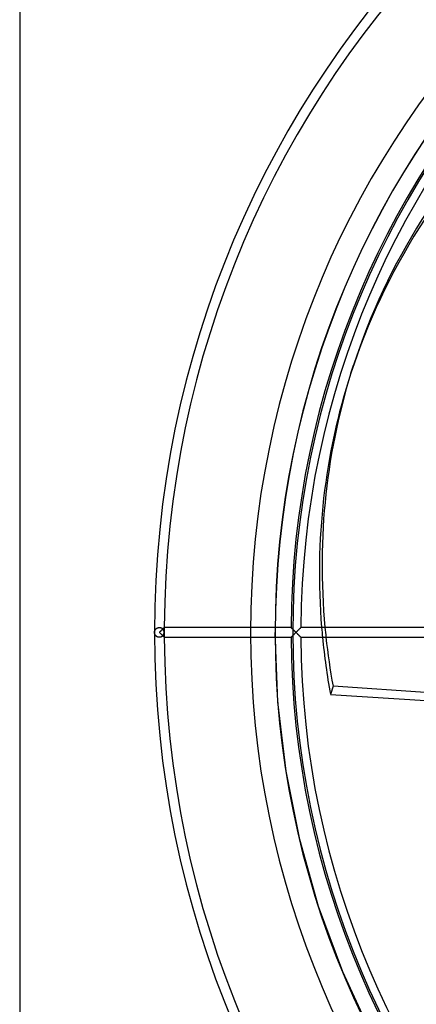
# Model space of a CAD drawing. Header units: millimetres. Extents: x -232 to 232, y -232 to 232.
# Tile 2 of 11: x -232 to -152, y -76 to 125. Entities that reach past the tile are written whole.
import ezdxf

# ---------------------------------------------------------------- set-up
doc = ezdxf.new("R2010")
doc.units = ezdxf.units.MM
doc.layers.add('HIDDEN', color=7, linetype='Continuous')
doc.layers.add('THICK', color=7, linetype='Continuous')

msp = doc.modelspace()

# ---------------------------------------------------------------- linework, layer by layer
at = {"layer": 'HIDDEN'}
for p, q in [((-205.05, 0.06), (-205.04, 0.11)), ((-205.05, 0.05), (-205.04, 0.1)), ((-205.05, 0), (-205.05, 0.06)), ((-205.05, 0), (-205.05, 0.05)), ((-205.04, 0.17), (-205.02, 0.22)), ((-205.04, 0.16), (-205.03, 0.21)), ((-205.04, 0.11), (-205.04, 0.17)), ((-205.04, 0.1), (-205.04, 0.16)), ((-205.03, 0.21), (-205.02, 0.26)), ((-205.02, 0.26), (-205, 0.31)), ((-205.02, 0.22), (-205.01, 0.28)), ((-205.01, 0.28), (-204.99, 0.33)), ((-205, 0.31), (-204.98, 0.36)), ((-204.99, 0.33), (-204.97, 0.38)), ((-204.98, 0.36), (-204.96, 0.41)), ((-204.97, 0.38), (-204.95, 0.43)), ((-204.96, 0.41), (-204.94, 0.46)), ((-204.95, 0.43), (-204.93, 0.48)), ((-204.94, 0.46), (-204.91, 0.51)), ((-204.93, 0.48), (-204.9, 0.53)), ((-204.91, 0.51), (-204.88, 0.56)), ((-204.9, 0.53), (-204.87, 0.58)), ((-204.88, 0.56), (-204.85, 0.6)), ((-204.87, 0.58), (-204.83, 0.62)), ((-204.85, 0.6), (-204.81, 0.65)), ((-204.83, 0.62), (-204.8, 0.67)), ((-204.81, 0.65), (-204.77, 0.69)), ((-204.8, 0.67), (-204.76, 0.71)), ((-204.77, 0.69), (-204.73, 0.73)), ((-204.76, 0.71), (-204.71, 0.75)), ((-204.73, 0.73), (-204.68, 0.78)), ((-204.71, 0.75), (-204.67, 0.79)), ((-204.68, 0.78), (-204.63, 0.81)), ((-204.67, 0.79), (-204.62, 0.82)), ((-204.63, 0.81), (-204.58, 0.85)), ((-204.62, 0.82), (-204.57, 0.86)), ((-204.58, 0.85), (-204.52, 0.88)), ((-204.57, 0.86), (-204.51, 0.89)), ((-204.52, 0.88), (-204.46, 0.91)), ((-204.51, 0.89), (-204.45, 0.92)), ((-204.46, 0.91), (-204.4, 0.94)), ((-204.45, 0.92), (-204.39, 0.94)), ((-204.4, 0.94), (-204.33, 0.96)), ((-204.39, 0.94), (-204.33, 0.96)), ((-204.33, 0.96), (-204.26, 0.98)), ((-204.33, 0.96), (-204.26, 0.98)), ((-204.26, 0.98), (-204.19, 0.99)), ((-204.26, 0.98), (-204.19, 0.99)), ((-204.19, 0.99), (-204.12, 1)), ((-204.19, 0.99), (-204.12, 1)), ((-204.12, 1), (-204.05, 1)), ((-204.12, 1), (-204.05, 1)), ((-204.05, 1), (-203.97, 1)), ((-204.05, 1), (-204, 1)), ((-204, 1), (-203.96, 1)), ((-203.97, 1), (-203.9, 0.99)), ((-203.96, 1), (-203.91, 0.99)), ((-203.91, 0.99), (-203.86, 0.98)), ((-203.9, 0.99), (-203.83, 0.97)), ((-203.86, 0.98), (-203.82, 0.97)), ((-203.83, 0.97), (-203.75, 0.96)), ((-203.82, 0.97), (-203.77, 0.96)), ((-203.77, 0.96), (-203.73, 0.95)), ((-203.75, 0.96), (-203.69, 0.93)), ((-203.73, 0.95), (-203.69, 0.93)), ((-203.69, 0.93), (-203.62, 0.9)), ((-203.69, 0.93), (-203.65, 0.92)), ((-203.65, 0.92), (-203.61, 0.9)), ((-203.62, 0.9), (-203.56, 0.87)), ((-203.61, 0.9), (-203.57, 0.88)), ((-203.57, 0.88), (-203.53, 0.86)), ((-203.56, 0.87), (-203.5, 0.84)), ((-203.53, 0.86), (-203.5, 0.83)), ((-203.5, 0.84), (-203.45, 0.8)), ((-203.5, 0.83), (-203.46, 0.81)), ((-203.46, 0.81), (-203.43, 0.79)), ((-203.45, 0.8), (-203.4, 0.76)), ((-203.43, 0.79), (-203.4, 0.76)), ((-203.4, 0.76), (-203.35, 0.72)), ((-203.4, 0.76), (-203.37, 0.73)), ((-203.37, 0.73), (-203.34, 0.71)), ((-203.35, 0.72), (-203.31, 0.67)), ((-203.34, 0.71), (-203.31, 0.74)), ((-203.31, 0.74), (-203.29, 0.76)), ((-203.31, 0.67), (-203.27, 0.62)), ((-203.29, 0.76), (-203.26, 0.79)), ((-203.27, 0.62), (-203.23, 0.58)), ((-203.26, 0.79), (-203.23, 0.81)), ((-203.23, 0.81), (-203.21, 0.84)), ((-203.23, 0.58), (-203.2, 0.53)), ((-203.21, 0.84), (-203.19, 0.86)), ((-203.2, 0.53), (-203.17, 0.48)), ((-203.19, 0.86), (-203.17, 0.88)), ((-203.17, 0.88), (-203.15, 0.9)), ((-203.17, 0.48), (-203.15, 0.43)), ((-203.15, 0.9), (-203.13, 0.92)), ((-203.15, 0.43), (-203.12, 0.37)), ((-203.13, 0.92), (-203.11, 0.93)), ((-203.12, 0.37), (-203.1, 0.32)), ((-203.11, 0.93), (-203.1, 0.95)), ((-203.1, 0.95), (-203.09, 0.96)), ((-203.1, 0.32), (-203.09, 0.27)), ((-203.09, 0.96), (-203.07, 0.97)), ((-203.09, 0.27), (-203.07, 0.22)), ((-203.07, 0.97), (-203.06, 0.98)), ((-203.07, 0.22), (-203.06, 0.16)), ((-203.06, 0.99), (-203.05, 1)), ((-203.06, 0.98), (-203.06, 0.99)), ((-203.06, 0.16), (-203.06, 0.11)), ((-203.06, 0.11), (-203.05, 0.05)), ((-203.05, 1), (-203.05, 1)), ((-203.05, 1), (-203.05, 1)), ((-203.05, 0.05), (-203.05, 0)), ((-203.05, 0), (-203.05, -0.05)), ((-179.9, -14.16), (-180.46, 0)), ((-177.23, 1), (-177.23, 1)), ((-177.23, 1), (-177.22, 0.99)), ((-177.22, 0.99), (-177.21, 0.98)), ((-177.21, 0.98), (-177.19, 0.96)), ((-177.19, 0.96), (-177.17, 0.94)), ((-177.17, 0.94), (-177.14, 0.91)), ((-177.14, 0.91), (-177.12, 0.88)), ((-177.12, 0.88), (-177.08, 0.85)), ((-177.08, 0.85), (-177.05, 0.81)), ((-177.05, 0.81), (-177.01, 0.78)), ((-177.01, 0.78), (-176.97, 0.73)), ((-176.97, 0.73), (-176.93, 0.69)), ((-176.93, 0.69), (-176.88, 0.65)), ((-176.88, 0.65), (-176.84, 0.6)), ((-176.84, 0.6), (-176.79, 0.56)), ((-176.79, 0.56), (-176.74, 0.51)), ((-176.74, 0.51), (-176.7, 0.46)), ((-176.7, 0.46), (-176.65, 0.41)), ((-176.65, 0.41), (-176.6, 0.36)), ((-176.6, 0.36), (-176.55, 0.31)), ((-176.55, 0.31), (-176.5, 0.26)), ((-176.5, 0.26), (-176.44, 0.21)), ((-176.44, 0.21), (-176.39, 0.16)), ((-176.39, 0.16), (-176.34, 0.1)), ((-176.34, 0.1), (-176.29, 0.05)), ((-176.29, 0.05), (-176.24, 0)), ((-176.24, 0), (-176.29, -0.05)), ((-176.24, 0), (-176.18, 0.06)), ((-176.18, -0.06), (-176.24, 0)), ((-176.18, 0.06), (-176.13, 0.11)), ((-176.13, 0.11), (-176.07, 0.16)), ((-176.07, 0.16), (-176.02, 0.22)), ((-176.02, 0.22), (-175.96, 0.27)), ((-175.96, 0.27), (-175.91, 0.32)), ((-175.91, 0.32), (-175.86, 0.38)), ((-175.86, 0.38), (-175.81, 0.43)), ((-175.81, 0.43), (-175.76, 0.47)), ((-175.76, 0.47), (-175.71, 0.52)), ((-175.71, 0.52), (-175.67, 0.57)), ((-175.67, 0.57), (-175.62, 0.61)), ((-175.62, 0.61), (-175.58, 0.66)), ((-175.58, 0.66), (-175.53, 0.7)), ((-175.53, 0.7), (-175.49, 0.74)), ((-175.49, 0.74), (-175.45, 0.78)), ((-175.45, 0.78), (-175.42, 0.82)), ((-175.42, 0.82), (-175.38, 0.85)), ((-175.38, 0.85), (-175.35, 0.88)), ((-175.35, 0.88), (-175.32, 0.91)), ((-175.32, 0.91), (-175.29, 0.94)), ((-175.29, 0.94), (-175.27, 0.96)), ((-175.27, 0.96), (-175.26, 0.98)), ((-175.26, 0.98), (-175.24, 0.99)), ((-175.24, 0.99), (-175.24, 1)), ((-175.24, 1), (-175.23, 1)), ((-205.05, -0.06), (-205.05, 0)), ((-205.05, -0.05), (-205.05, 0)), ((-205.04, -0.1), (-205.05, -0.05)), ((-205.04, -0.11), (-205.05, -0.06)), ((-205.04, -0.16), (-205.04, -0.1)), ((-205.04, -0.17), (-205.04, -0.11)), ((-205.03, -0.21), (-205.04, -0.16)), ((-205.02, -0.22), (-205.04, -0.17)), ((-205.02, -0.26), (-205.03, -0.21)), ((-205.01, -0.28), (-205.02, -0.22)), ((-205, -0.31), (-205.02, -0.26)), ((-204.99, -0.33), (-205.01, -0.28)), ((-204.98, -0.36), (-205, -0.31)), ((-204.97, -0.38), (-204.99, -0.33)), ((-204.96, -0.41), (-204.98, -0.36)), ((-204.95, -0.43), (-204.97, -0.38)), ((-204.94, -0.46), (-204.96, -0.41)), ((-204.93, -0.48), (-204.95, -0.43)), ((-204.91, -0.51), (-204.94, -0.46)), ((-204.9, -0.53), (-204.93, -0.48)), ((-204.88, -0.56), (-204.91, -0.51)), ((-204.87, -0.58), (-204.9, -0.53)), ((-204.85, -0.6), (-204.88, -0.56)), ((-204.83, -0.62), (-204.87, -0.58)), ((-204.81, -0.65), (-204.85, -0.6)), ((-204.8, -0.67), (-204.83, -0.62)), ((-204.77, -0.69), (-204.81, -0.65)), ((-204.76, -0.71), (-204.8, -0.67)), ((-204.73, -0.73), (-204.77, -0.69)), ((-204.71, -0.75), (-204.76, -0.71)), ((-204.68, -0.78), (-204.73, -0.73)), ((-204.67, -0.79), (-204.71, -0.75)), ((-204.63, -0.81), (-204.68, -0.78)), ((-204.62, -0.82), (-204.67, -0.79)), ((-204.58, -0.85), (-204.63, -0.81)), ((-204.57, -0.86), (-204.62, -0.82)), ((-204.52, -0.88), (-204.58, -0.85)), ((-204.51, -0.89), (-204.57, -0.86)), ((-204.46, -0.91), (-204.52, -0.88)), ((-204.45, -0.92), (-204.51, -0.89)), ((-204.4, -0.94), (-204.46, -0.91)), ((-204.39, -0.94), (-204.45, -0.92)), ((-204.33, -0.96), (-204.4, -0.94)), ((-204.33, -0.96), (-204.39, -0.94)), ((-204.26, -0.98), (-204.33, -0.96)), ((-204.26, -0.98), (-204.33, -0.96)), ((-204.19, -0.99), (-204.26, -0.98)), ((-204.19, -0.99), (-204.26, -0.98)), ((-204.12, -1), (-204.19, -0.99)), ((-204.12, -1), (-204.19, -0.99)), ((-204.05, -1), (-204.12, -1)), ((-204.05, -1), (-204.12, -1)), ((-203.97, -1), (-204.05, -1)), ((-204, -1), (-204.05, -1)), ((-203.96, -1), (-204, -1)), ((-203.9, -0.99), (-203.97, -1)), ((-203.91, -0.99), (-203.96, -1)), ((-203.86, -0.98), (-203.91, -0.99)), ((-203.83, -0.97), (-203.9, -0.99)), ((-203.82, -0.97), (-203.86, -0.98)), ((-203.75, -0.96), (-203.83, -0.97)), ((-203.77, -0.96), (-203.82, -0.97)), ((-203.73, -0.95), (-203.77, -0.96)), ((-203.69, -0.93), (-203.75, -0.96)), ((-203.69, -0.93), (-203.73, -0.95)), ((-203.62, -0.9), (-203.69, -0.93)), ((-203.65, -0.92), (-203.69, -0.93)), ((-203.61, -0.9), (-203.65, -0.92)), ((-203.56, -0.87), (-203.62, -0.9)), ((-203.57, -0.88), (-203.61, -0.9)), ((-203.53, -0.86), (-203.57, -0.88)), ((-203.5, -0.84), (-203.56, -0.87)), ((-203.5, -0.83), (-203.53, -0.86)), ((-203.45, -0.8), (-203.5, -0.84)), ((-203.46, -0.81), (-203.5, -0.83)), ((-203.43, -0.79), (-203.46, -0.81)), ((-203.4, -0.76), (-203.45, -0.8)), ((-203.4, -0.76), (-203.43, -0.79)), ((-203.35, -0.72), (-203.4, -0.76)), ((-203.37, -0.73), (-203.4, -0.76)), ((-203.34, -0.71), (-203.37, -0.73)), ((-203.31, -0.67), (-203.35, -0.72)), ((-203.31, -0.74), (-203.34, -0.71)), ((-203.27, -0.62), (-203.31, -0.67)), ((-203.29, -0.76), (-203.31, -0.74)), ((-203.26, -0.79), (-203.29, -0.76)), ((-203.23, -0.58), (-203.27, -0.62)), ((-203.23, -0.81), (-203.26, -0.79)), ((-203.2, -0.53), (-203.23, -0.58)), ((-203.21, -0.84), (-203.23, -0.81)), ((-203.19, -0.86), (-203.21, -0.84)), ((-203.17, -0.48), (-203.2, -0.53)), ((-203.17, -0.88), (-203.19, -0.86)), ((-203.15, -0.43), (-203.17, -0.48)), ((-203.15, -0.9), (-203.17, -0.88)), ((-203.12, -0.37), (-203.15, -0.43)), ((-203.13, -0.92), (-203.15, -0.9)), ((-203.11, -0.93), (-203.13, -0.92)), ((-203.1, -0.32), (-203.12, -0.37)), ((-203.1, -0.95), (-203.11, -0.93)), ((-203.09, -0.27), (-203.1, -0.32)), ((-203.09, -0.96), (-203.1, -0.95)), ((-203.07, -0.22), (-203.09, -0.27)), ((-203.07, -0.97), (-203.09, -0.96)), ((-203.06, -0.16), (-203.07, -0.22)), ((-203.06, -0.98), (-203.07, -0.97)), ((-203.05, -0.05), (-203.06, -0.11)), ((-203.06, -0.11), (-203.06, -0.16)), ((-203.06, -0.99), (-203.06, -0.98)), ((-203.05, -1), (-203.06, -0.99)), ((-203.05, -1), (-203.05, -1)), ((-203.05, -1), (-203.05, -1)), ((-177.22, -0.99), (-177.23, -1)), ((-177.23, -1), (-177.23, -1)), ((-177.21, -0.98), (-177.22, -0.99)), ((-177.2, -0.96), (-177.21, -0.98)), ((-177.17, -0.94), (-177.2, -0.96)), ((-177.15, -0.92), (-177.17, -0.94)), ((-177.12, -0.89), (-177.15, -0.92)), ((-177.09, -0.86), (-177.12, -0.89)), ((-177.06, -0.83), (-177.09, -0.86)), ((-177.02, -0.79), (-177.06, -0.83)), ((-176.99, -0.75), (-177.02, -0.79)), ((-176.95, -0.71), (-176.99, -0.75)), ((-176.9, -0.67), (-176.95, -0.71)), ((-176.86, -0.63), (-176.9, -0.67)), ((-176.82, -0.58), (-176.86, -0.63)), ((-176.77, -0.54), (-176.82, -0.58)), ((-176.73, -0.49), (-176.77, -0.54)), ((-176.68, -0.44), (-176.73, -0.49)), ((-176.63, -0.4), (-176.68, -0.44)), ((-176.58, -0.35), (-176.63, -0.4)), ((-176.53, -0.3), (-176.58, -0.35)), ((-176.49, -0.25), (-176.53, -0.3)), ((-176.44, -0.2), (-176.49, -0.25)), ((-176.39, -0.15), (-176.44, -0.2)), ((-176.34, -0.1), (-176.39, -0.15)), ((-176.29, -0.05), (-176.34, -0.1)), ((-176.13, -0.11), (-176.18, -0.06)), ((-176.07, -0.16), (-176.13, -0.11)), ((-176.02, -0.22), (-176.07, -0.16)), ((-175.96, -0.27), (-176.02, -0.22)), ((-175.91, -0.32), (-175.96, -0.27)), ((-175.86, -0.38), (-175.91, -0.32)), ((-175.81, -0.43), (-175.86, -0.38)), ((-175.76, -0.47), (-175.81, -0.43)), ((-175.71, -0.52), (-175.76, -0.47)), ((-175.67, -0.57), (-175.71, -0.52)), ((-175.62, -0.61), (-175.67, -0.57)), ((-175.58, -0.66), (-175.62, -0.61)), ((-175.53, -0.7), (-175.58, -0.66)), ((-175.49, -0.74), (-175.53, -0.7)), ((-175.45, -0.78), (-175.49, -0.74)), ((-175.42, -0.82), (-175.45, -0.78)), ((-175.38, -0.85), (-175.42, -0.82)), ((-175.35, -0.88), (-175.38, -0.85)), ((-175.32, -0.91), (-175.35, -0.88)), ((-175.29, -0.94), (-175.32, -0.91)), ((-175.27, -0.96), (-175.29, -0.94)), ((-175.26, -0.98), (-175.27, -0.96)), ((-175.24, -0.99), (-175.26, -0.98)), ((-175.24, -1), (-175.24, -0.99)), ((-175.23, -1), (-175.24, -1)), ((-178.24, -28.23), (-179.9, -14.16)), ((-175.47, -42.13), (-178.24, -28.23)), ((-171.63, -55.76), (-175.47, -42.13)), ((-166.72, -69.06), (-171.63, -55.76)), ((-160.79, -81.93), (-166.72, -69.06))]:
    msp.add_line(p, q, dxfattribs=at)
for radius, start, end in [(185.5, 90, 180), (180.5, 90, 180), (180.46, 0, 180), (176.89, 0, 180), (203.05, 179.7178, 180), (185.5, 180, 0), (180.5, 180, 270), (176.89, 180, 0), (203.05, 180, 180.2822)]:
    msp.add_arc((0, 0), radius, start, end, dxfattribs=at)
for centre, major_axis, ratio, start_param, end_param in [((-0.27, -0.82), (164.8, -53.55), 0.866025, 2.70526, 3.141593), ((-204.05, 0), (-1, 0), 1, 2.357062, 3.926123), ((-0.27, -0.82), (164.8, -53.55), 0.866025, -2.794602, -2.781481), ((0.27, 0.82), (-164.8, 53.55), 0.866025, 0.357754, 0.370875)]:
    msp.add_ellipse(centre, major_axis=major_axis, ratio=ratio, start_param=start_param, end_param=end_param, dxfattribs=at)
at = {"layer": 'THICK'}
for p, q in [((-232.5, 232.5), (-232.5, -232.5)), ((-165.07, 52.73), (-164.53, 54.37)), ((-204, 0.05), (-204.05, 0)), ((-203.95, 0.1), (-204, 0.05)), ((-203.89, 0.16), (-203.95, 0.1)), ((-203.84, 0.21), (-203.89, 0.16)), ((-203.79, 0.26), (-203.84, 0.21)), ((-203.74, 0.31), (-203.79, 0.26)), ((-203.69, 0.36), (-203.74, 0.31)), ((-203.64, 0.41), (-203.69, 0.36)), ((-203.59, 0.46), (-203.64, 0.41)), ((-203.54, 0.51), (-203.59, 0.46)), ((-203.49, 0.56), (-203.54, 0.51)), ((-203.44, 0.6), (-203.49, 0.56)), ((-203.4, 0.65), (-203.44, 0.6)), ((-203.36, 0.69), (-203.4, 0.65)), ((-203.31, 0.74), (-203.36, 0.69)), ((-203.27, 0.78), (-203.31, 0.74)), ((-203.23, 0.81), (-203.27, 0.78)), ((-203.2, 0.85), (-203.23, 0.81)), ((-203.17, 0.88), (-203.2, 0.85)), ((-203.14, 0.91), (-203.17, 0.88)), ((-203.11, 0.94), (-203.14, 0.91)), ((-203.09, 0.96), (-203.11, 0.94)), ((-203.07, 0.98), (-203.09, 0.96)), ((-203.06, 0.99), (-203.07, 0.98)), ((-203.05, 1), (-203.06, 0.99)), ((-177.23, 1), (-203.05, 1)), ((-203.05, 1), (-203.05, 1)), ((-177.22, 0.99), (-177.23, 1)), ((-177.23, 1), (-177.23, 1)), ((-177.21, 0.98), (-177.22, 0.99)), ((-177.2, 0.96), (-177.21, 0.98)), ((-177.17, 0.94), (-177.2, 0.96)), ((-177.15, 0.92), (-177.17, 0.94)), ((-177.12, 0.89), (-177.15, 0.92)), ((-177.09, 0.86), (-177.12, 0.89)), ((-177.06, 0.83), (-177.09, 0.86)), ((-177.02, 0.79), (-177.06, 0.83)), ((-176.99, 0.75), (-177.02, 0.79)), ((-176.95, 0.71), (-176.99, 0.75)), ((-176.9, 0.67), (-176.95, 0.71)), ((-176.86, 0.63), (-176.9, 0.67)), ((-176.82, 0.58), (-176.86, 0.63)), ((-176.77, 0.54), (-176.82, 0.58)), ((-176.73, 0.49), (-176.77, 0.54)), ((-176.68, 0.44), (-176.73, 0.49)), ((-176.63, 0.4), (-176.68, 0.44)), ((-176.58, 0.35), (-176.63, 0.4)), ((-176.53, 0.3), (-176.58, 0.35)), ((-176.49, 0.25), (-176.53, 0.3)), ((-176.44, 0.2), (-176.49, 0.25)), ((-176.39, 0.15), (-176.44, 0.2)), ((-176.34, 0.1), (-176.39, 0.15)), ((-176.29, 0.05), (-176.34, 0.1)), ((-176.24, 0), (-176.29, 0.05)), ((-176.29, -0.05), (-176.24, 0)), ((-176.18, 0.05), (-176.24, 0)), ((-176.24, 0), (-176.18, -0.05)), ((-176.13, 0.11), (-176.18, 0.05)), ((-176.07, 0.16), (-176.13, 0.11)), ((-176.02, 0.22), (-176.07, 0.16)), ((-175.97, 0.27), (-176.02, 0.22)), ((-175.91, 0.32), (-175.97, 0.27)), ((-175.86, 0.38), (-175.91, 0.32)), ((-175.81, 0.43), (-175.86, 0.38)), ((-175.76, 0.48), (-175.81, 0.43)), ((-175.71, 0.53), (-175.76, 0.48)), ((-175.66, 0.58), (-175.71, 0.53)), ((-175.61, 0.63), (-175.66, 0.58)), ((-175.56, 0.67), (-175.61, 0.63)), ((-175.52, 0.72), (-175.56, 0.67)), ((-175.48, 0.76), (-175.52, 0.72)), ((-175.43, 0.8), (-175.48, 0.76)), ((-175.4, 0.84), (-175.43, 0.8)), ((-175.36, 0.87), (-175.4, 0.84)), ((-175.33, 0.9), (-175.36, 0.87)), ((-175.3, 0.93), (-175.33, 0.9)), ((-175.28, 0.96), (-175.3, 0.93)), ((-175.26, 0.97), (-175.28, 0.96)), ((-175.24, 0.99), (-175.26, 0.97)), ((-175.23, 1), (-175.24, 1)), ((-175.24, 1), (-175.24, 0.99)), ((-149.42, 1), (-175.23, 1)), ((-204.05, 0), (-204, -0.05)), ((-204, -0.05), (-203.95, -0.1)), ((-203.95, -0.1), (-203.89, -0.16)), ((-203.89, -0.16), (-203.84, -0.21)), ((-203.84, -0.21), (-203.79, -0.26)), ((-203.79, -0.26), (-203.74, -0.31)), ((-203.74, -0.31), (-203.69, -0.36)), ((-203.69, -0.36), (-203.64, -0.41)), ((-203.64, -0.41), (-203.59, -0.46)), ((-203.59, -0.46), (-203.54, -0.51)), ((-203.54, -0.51), (-203.49, -0.56)), ((-203.49, -0.56), (-203.44, -0.6)), ((-203.44, -0.6), (-203.4, -0.65)), ((-203.4, -0.65), (-203.36, -0.69)), ((-203.36, -0.69), (-203.31, -0.74)), ((-203.31, -0.74), (-203.27, -0.78)), ((-203.27, -0.78), (-203.23, -0.81)), ((-203.23, -0.81), (-203.2, -0.85)), ((-203.2, -0.85), (-203.17, -0.88)), ((-203.17, -0.88), (-203.14, -0.91)), ((-203.14, -0.91), (-203.11, -0.94)), ((-203.11, -0.94), (-203.09, -0.96)), ((-203.09, -0.96), (-203.07, -0.98)), ((-203.07, -0.98), (-203.06, -0.99)), ((-203.06, -0.99), (-203.05, -1)), ((-203.05, -1), (-177.23, -1)), ((-203.05, -1), (-203.05, -1)), ((-177.23, -1), (-177.22, -0.99)), ((-177.23, -1), (-177.23, -1)), ((-177.22, -0.99), (-177.21, -0.98)), ((-177.21, -0.98), (-177.19, -0.96)), ((-177.19, -0.96), (-177.17, -0.94)), ((-177.17, -0.94), (-177.14, -0.91)), ((-177.14, -0.91), (-177.12, -0.88)), ((-177.12, -0.88), (-177.08, -0.85)), ((-177.08, -0.85), (-177.05, -0.81)), ((-177.05, -0.81), (-177.01, -0.78)), ((-177.01, -0.78), (-176.97, -0.73)), ((-176.97, -0.73), (-176.93, -0.69)), ((-176.93, -0.69), (-176.88, -0.65)), ((-176.88, -0.65), (-176.84, -0.6)), ((-176.84, -0.6), (-176.79, -0.56)), ((-176.79, -0.56), (-176.74, -0.51)), ((-176.74, -0.51), (-176.7, -0.46)), ((-176.7, -0.46), (-176.65, -0.41)), ((-176.65, -0.41), (-176.6, -0.36)), ((-176.6, -0.36), (-176.55, -0.31)), ((-176.55, -0.31), (-176.5, -0.26)), ((-176.5, -0.26), (-176.44, -0.21)), ((-176.44, -0.21), (-176.39, -0.16)), ((-176.39, -0.16), (-176.34, -0.1)), ((-176.34, -0.1), (-176.29, -0.05)), ((-176.18, -0.05), (-176.13, -0.11)), ((-176.13, -0.11), (-176.07, -0.16)), ((-176.07, -0.16), (-176.02, -0.22)), ((-176.02, -0.22), (-175.97, -0.27)), ((-175.97, -0.27), (-175.91, -0.32)), ((-175.91, -0.32), (-175.86, -0.38)), ((-175.86, -0.38), (-175.81, -0.43)), ((-175.81, -0.43), (-175.76, -0.48)), ((-175.76, -0.48), (-175.71, -0.53)), ((-175.71, -0.53), (-175.66, -0.58)), ((-175.66, -0.58), (-175.61, -0.63)), ((-175.61, -0.63), (-175.56, -0.67)), ((-175.56, -0.67), (-175.52, -0.72)), ((-175.52, -0.72), (-175.48, -0.76)), ((-175.48, -0.76), (-175.43, -0.8)), ((-175.43, -0.8), (-175.4, -0.84)), ((-175.4, -0.84), (-175.36, -0.87)), ((-175.36, -0.87), (-175.33, -0.9)), ((-175.33, -0.9), (-175.3, -0.93)), ((-175.3, -0.93), (-175.28, -0.96)), ((-175.28, -0.96), (-175.26, -0.97)), ((-175.26, -0.97), (-175.24, -0.99)), ((-175.24, -0.99), (-175.24, -1)), ((-175.24, -1), (-175.23, -1)), ((-175.23, -1), (-149.42, -1)), ((-168.69, -10.97), (-169.22, -12.61)), ((-148.92, -12.28), (-168.69, -10.97)), ((-169.22, -12.61), (-148.77, -13.96))]:
    msp.add_line(p, q, dxfattribs=at)
for radius, start, end in [(205.05, 90, 180), (203.05, 90.2822, 179.7178), (177.24, 90.3233, 179.6767), (175.24, 90.327, 179.673), (205.05, 180, 270), (203.05, 180.2822, 269.7178), (177.24, 180.3233, 269.6767), (175.24, 180.327, 269.673)]:
    msp.add_arc((0, 0), radius, start, end, dxfattribs=at)
for centre, major_axis, start_param, end_param in [((0.27, 0.82), (-164.8, 53.55), -0.436332, 0), ((0.27, 0.82), (-164.8, 53.55), 0, 0.357754), ((-0.27, -0.82), (164.8, -53.55), 3.141593, 3.488584), ((-0.27, -0.82), (164.8, -53.55), -2.781481, -2.70526), ((0.27, 0.82), (-164.8, 53.55), 0.370875, 0.436332)]:
    msp.add_ellipse(centre, major_axis=major_axis, ratio=0.866025, start_param=start_param, end_param=end_param, dxfattribs=at)

doc.saveas('drawing.dxf')
